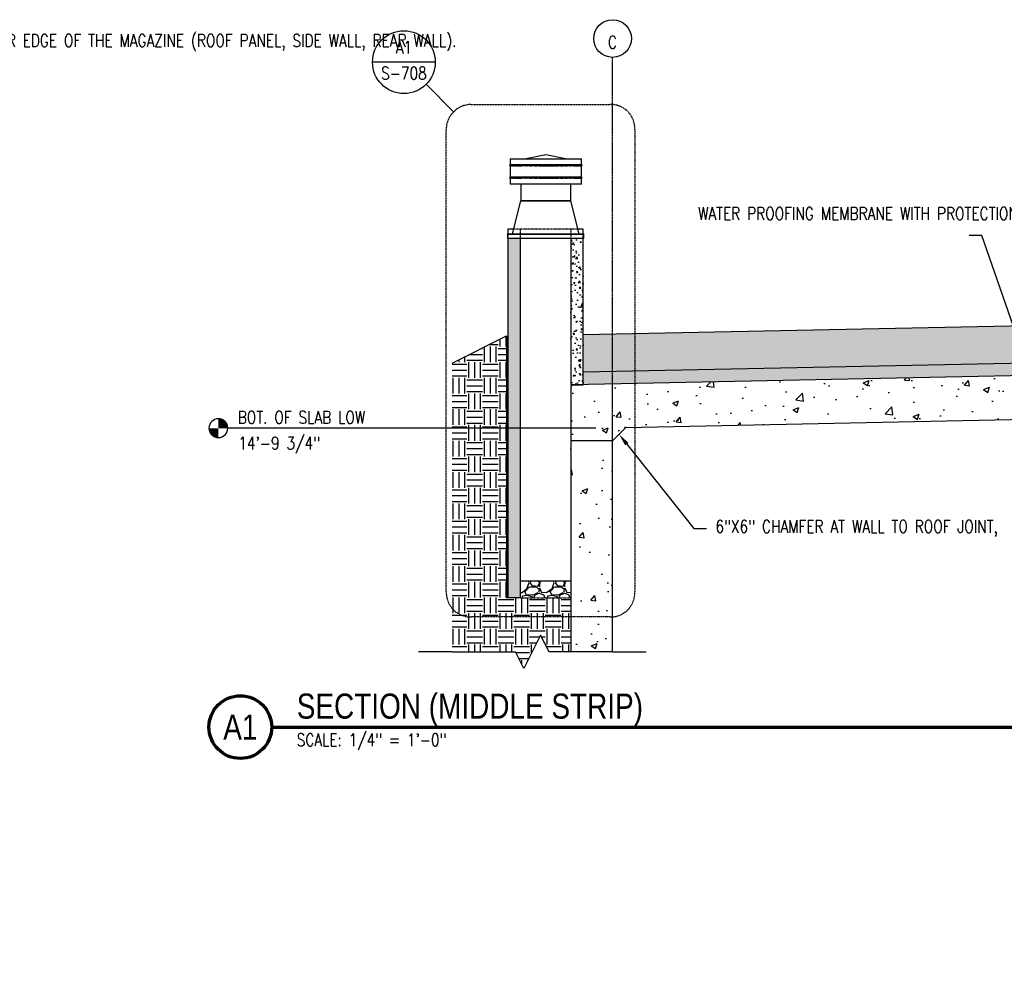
# Model space of a CAD drawing. Header units: inches. Extents: x -1704 to 9052, y -174 to 373.
# Tile 4 of 6: x -466 to 5, y -88 to 373. Entities that reach past the tile are written whole.
import ezdxf
from ezdxf import colors
from ezdxf.entities.mleader import LeaderData, LeaderLine
from ezdxf.enums import TextEntityAlignment as Align
from ezdxf.math import Vec2, Vec3

# ---------------------------------------------------------------- set-up
doc = ezdxf.new("R2010")
doc.units = ezdxf.units.IN
doc.header["$MEASUREMENT"] = 0
for name, pattern in [('CENTER2', [1.125, 0.75, -0.125, 0.125, -0.125]), ('Dash', [0.25, 0.125, -0.125]), ('HIDDEN2', [0.1875, 0.125, -0.0625])]:
    doc.linetypes.add(name, pattern=pattern)
for name, color, linetype in [('A-DETL', 3, 'Continuous'), ('A-DETL-THIN', 1, 'Continuous'), ('A-FLOR', 173, 'Continuous'), ('A-WALL', 4, 'Continuous'), ('A-WALL-HDLN', 3, 'Dash'), ('A-WALL-PATT', 8, 'Continuous'), ('G-ANNO-REFR', 2, 'Continuous'), ('M-EQPM', 2, 'Continuous'), ('S-ANNO-NOTE', 2, 'Continuous'), ('S-ANNO-SYMB', 2, 'Continuous'), ('S-ANNO-TEXT', 2, 'Continuous'), ('S-GRID', 1, 'CENTER2'), ('S-GRID-IDEN', 1, 'Continuous')]:
    doc.layers.add(name, color=color, linetype=linetype)
doc.styles.add('AEC_COMN_TITLE', font='romans.shx', dxfattribs={"width": 0.8, "height": 0.1875})
doc.styles.add('Annotative', font='romans.shx', dxfattribs={"width": 0.8, "height": 0.125})
doc.styles.add('Arial', font='romans.shx', dxfattribs={"width": 0.8})
doc.styles.add('ROMANS', font='romans.shx', dxfattribs={"width": 0.8})
doc.styles.add('TITLES', font='swiss.ttf', dxfattribs={"width": 0.8, "height": 0.25})
pattern_1 = [(50, (227.778, 0.056), (7.1726, -0.62752), [0.75, -8.25]), (355, (227.778, 0.056), (-1.38751, 7.52192), [0.6, -6.6]), (100.4514, (228.376, 0.004), (5.78509, 6.8944), [0.6374, -7.01142]), (46.1842, (227.778, 2.056), (10.67241, -1.6552), [1.125, -12.375]), (96.6356, (228.668, 1.918), (9.34662, 9.74119), [0.9561, -10.51714]), (351.1842, (227.778, 2.056), (9.34662, 9.74119), [0.9, -9.9]), (21, (228.778, 1.556), (5.96907, -4.02619), [0.75, -8.25]), (326, (228.778, 1.556), (2.43315, 7.2515), [0.6, -6.6]), (71.4514, (229.276, 1.2205), (8.40222, 3.22531), [0.6374, -7.01142]), (37.5, (227.7783, 0.056), (0.121599, 3.328939), [0, -6.52, 0, -6.7, 0, -6.625]), (7.5, (227.7783, 0.056), (2.630695, 3.944117), [0, -3.82, 0, -6.37, 0, -2.525]), (327.5, (225.5483, 0.056), (5.338224, -0.225549), [0, -2.5, 0, -7.8, 0, -10.35]), (317.5, (224.5483, 0.056), (5.83186, 1.00105), [0, -3.25, 0, -5.18, 0, -7.35])]
pattern_2 = [(50, (219.778, 0), (28.6904, -2.5101), [3, -33]), (355, (219.778, 0), (-5.55, 30.0877), [2.4, -26.4]), (100.4514, (222.17, -0.21), (23.1404, 27.5776), [2.5496, -28.0457]), (46.184, (219.78, 8), (42.6897, -6.6208), [4.5, -49.5]), (96.636, (223.336, 7.45), (37.3865, 38.9647), [3.8244, -42.0686]), (351.184, (219.78, 8), (37.3865, 38.9647), [3.6, -39.6]), (21, (223.778, 6), (23.8763, -16.1048), [3, -33]), (326, (223.778, 6), (9.7326, 29.006), [2.4, -26.4]), (71.4514, (225.768, 4.658), (33.6089, 12.9012), [2.5496, -28.0457]), (37.5, (219.778, 0), (0.4864, 13.31575), [0, -26.08, 0, -26.8, 0, -26.5]), (7.5, (219.778, 0), (10.5228, 15.77647), [0, -15.28, 0, -25.48, 0, -10.1]), (327.5, (210.858, 0), (21.3529, -0.9022), [0, -10, 0, -31.2, 0, -41.4]), (317.5, (206.858, 0), (23.32745, 4.0042), [0, -13, 0, -20.72, 0, -29.4])]

# ---------------------------------------------------------------- blocks, each defined once
blk = doc.blocks.new('Mechanical_Box_H_rvt-2-SECTION _MIDDLE STRIP_')
at = {"layer": 'M-EQPM', "lineweight": -3}
for p, q in [((-1534.11, 306.25), (-1534.11, 303.5)), ((-1534.11, 306.25), (-1500.11, 306.25)), ((-1517.11, 308.25), (-1526.51, 306.25)), ((-1507.71, 306.25), (-1517.11, 308.25)), ((-1500.11, 303.5), (-1500.11, 306.25)), ((-1534.11, 303), (-1534.11, 297.5)), ((-1533.69, 303.5), (-1533.88, 303.5)), ((-1533.52, 303), (-1533.88, 303)), ((-1533.8, 304.45), (-1533.86, 304.44)), ((-1533.19, 303.5), (-1533.64, 303.5)), ((-1533.46, 303), (-1533.19, 303)), ((-1532.97, 303.5), (-1533.19, 303.5)), ((-1532.72, 303), (-1533.19, 303)), ((-1532.06, 303.5), (-1532.93, 303.5)), ((-1532.67, 303), (-1532.06, 303)), ((-1531.94, 303.5), (-1532.06, 303.5)), ((-1531.62, 303), (-1532.06, 303)), ((-1531.57, 303), (-1530.53, 303)), ((-1529.11, 303.5), (-1530.52, 303.5)), ((-1530.23, 303), (-1530.52, 303)), ((-1530.2, 303), (-1528.62, 303)), ((-1528.62, 303.5), (-1529.08, 303.5)), ((-1527.34, 303.5), (-1528.62, 303.5)), ((-1526.76, 303), (-1528.62, 303)), ((-1526.41, 303.5), (-1527.3, 303.5)), ((-1526.74, 303), (-1526.41, 303)), ((-1525.36, 303.5), (-1526.41, 303.5)), ((-1524.74, 303), (-1526.41, 303)), ((-1523.94, 303.5), (-1525.33, 303.5)), ((-1524.72, 303), (-1523.94, 303)), ((-1523.22, 303.5), (-1523.94, 303.5)), ((-1522.57, 303), (-1523.94, 303)), ((-1521.28, 303.5), (-1523.2, 303.5)), ((-1522.55, 303), (-1521.28, 303)), ((-1520.96, 303.5), (-1521.28, 303.5)), ((-1520.28, 303), (-1521.28, 303)), ((-1512.94, 303.5), (-1513.93, 303.5)), ((-1512.94, 303), (-1513.26, 303)), ((-1511.67, 303.5), (-1512.93, 303.5)), ((-1512.93, 303), (-1511.02, 303)), ((-1510.28, 303.5), (-1511.65, 303.5)), ((-1510.28, 303), (-1511, 303)), ((-1509.5, 303.5), (-1510.28, 303.5)), ((-1510.28, 303), (-1508.89, 303)), ((-1507.81, 303.5), (-1509.48, 303.5)), ((-1507.81, 303), (-1508.86, 303)), ((-1507.48, 303.5), (-1507.81, 303.5)), ((-1507.81, 303), (-1506.92, 303)), ((-1505.6, 303.5), (-1507.46, 303.5)), ((-1505.6, 303), (-1506.88, 303)), ((-1504.02, 303.5), (-1505.59, 303.5)), ((-1505.59, 303), (-1505.14, 303)), ((-1503.69, 303), (-1505.1, 303)), ((-1503.69, 303.5), (-1503.99, 303.5)), ((-1502.65, 303.5), (-1503.69, 303.5)), ((-1502.16, 303.5), (-1502.6, 303.5)), ((-1502.16, 303), (-1502.28, 303)), ((-1501.55, 303.5), (-1502.16, 303.5)), ((-1502.16, 303), (-1501.29, 303)), ((-1501.03, 303.5), (-1501.5, 303.5)), ((-1501.03, 303), (-1501.25, 303)), ((-1500.76, 303.5), (-1501.03, 303.5)), ((-1501.03, 303), (-1500.58, 303)), ((-1500.34, 303.5), (-1500.7, 303.5)), ((-1500.34, 303), (-1500.53, 303)), ((-1500.11, 297.5), (-1500.11, 303)), ((-1534.11, 297), (-1534.11, 294.25)), ((-1533.69, 297.5), (-1533.88, 297.5)), ((-1533.52, 297), (-1533.88, 297)), ((-1533.19, 297.5), (-1533.64, 297.5)), ((-1533.46, 297), (-1533.19, 297)), ((-1532.97, 297.5), (-1533.19, 297.5)), ((-1532.72, 297), (-1533.19, 297)), ((-1532.06, 297.5), (-1532.93, 297.5)), ((-1532.67, 297), (-1532.06, 297)), ((-1531.94, 297.5), (-1532.06, 297.5)), ((-1531.62, 297), (-1532.06, 297)), ((-1531.57, 297), (-1530.53, 297)), ((-1529.11, 297.5), (-1530.52, 297.5)), ((-1530.23, 297), (-1530.52, 297)), ((-1530.2, 297), (-1528.62, 297)), ((-1528.62, 297.5), (-1529.08, 297.5)), ((-1527.34, 297.5), (-1528.62, 297.5)), ((-1526.76, 297), (-1528.62, 297)), ((-1526.41, 297.5), (-1527.3, 297.5)), ((-1526.74, 297), (-1526.41, 297)), ((-1525.36, 297.5), (-1526.41, 297.5)), ((-1524.74, 297), (-1526.41, 297)), ((-1523.94, 297.5), (-1525.33, 297.5)), ((-1524.72, 297), (-1523.94, 297)), ((-1523.22, 297.5), (-1523.94, 297.5)), ((-1522.57, 297), (-1523.94, 297)), ((-1521.28, 297.5), (-1523.2, 297.5)), ((-1522.55, 297), (-1521.28, 297)), ((-1520.96, 297.5), (-1521.28, 297.5)), ((-1520.28, 297), (-1521.28, 297)), ((-1512.94, 297.5), (-1513.93, 297.5)), ((-1512.94, 297), (-1513.26, 297)), ((-1511.67, 297.5), (-1512.93, 297.5)), ((-1512.93, 297), (-1511.02, 297)), ((-1510.28, 297.5), (-1511.65, 297.5)), ((-1510.28, 297), (-1511, 297)), ((-1509.5, 297.5), (-1510.28, 297.5)), ((-1510.28, 297), (-1508.89, 297)), ((-1507.81, 297.5), (-1509.48, 297.5)), ((-1507.81, 297), (-1508.86, 297)), ((-1507.48, 297.5), (-1507.81, 297.5)), ((-1507.81, 297), (-1506.92, 297)), ((-1505.6, 297.5), (-1507.46, 297.5)), ((-1505.6, 297), (-1506.88, 297)), ((-1504.02, 297.5), (-1505.59, 297.5)), ((-1505.59, 297), (-1505.14, 297)), ((-1503.69, 297), (-1505.1, 297)), ((-1503.69, 297.5), (-1503.99, 297.5)), ((-1502.65, 297.5), (-1503.69, 297.5)), ((-1502.16, 297.5), (-1502.6, 297.5)), ((-1502.16, 297), (-1502.28, 297)), ((-1501.55, 297.5), (-1502.16, 297.5)), ((-1502.16, 297), (-1501.29, 297)), ((-1501.03, 297.5), (-1501.5, 297.5)), ((-1501.03, 297), (-1501.25, 297)), ((-1500.76, 297.5), (-1501.03, 297.5)), ((-1501.03, 297), (-1500.58, 297)), ((-1500.34, 297.5), (-1500.7, 297.5)), ((-1500.34, 297), (-1500.53, 297)), ((-1500.11, 294.25), (-1500.11, 297)), ((-1500.11, 294.25), (-1534.11, 294.25)), ((-1529.11, 294.25), (-1529.11, 286.25)), ((-1505.11, 286.25), (-1505.11, 294.25)), ((-1533.11, 270.5), (-1529.11, 286.25)), ((-1505.11, 286.25), (-1529.11, 286.25)), ((-1529.11, 286.25), (-1505.11, 286.25)), ((-1501.11, 270.5), (-1505.11, 286.25)), ((-1535.36, 270.5), (-1498.86, 270.5)), ((-1535.36, 270.25), (-1535.36, 270.5)), ((-1498.86, 270.25), (-1535.36, 270.25)), ((-1535.36, 270.25), (-1498.86, 270.25)), ((-1535.36, 270.25), (-1535.36, 268.25)), ((-1498.86, 270.25), (-1498.86, 270.5)), ((-1498.86, 268.25), (-1498.86, 270.25)), ((-1498.86, 268.25), (-1535.36, 268.25))]:
    blk.add_line(p, q, dxfattribs=at)
at = {"layer": 'M-EQPM', "lineweight": -3, "flags": 128}
for points in [[(-1534.11, 303), (-1534.32, 303.11), (-1534.34, 303.35), (-1534.14, 303.5), (-1534.11, 303.5)], [(-1533.88, 303.5), (-1534.03, 303.5), (-1534.11, 303.5)], [(-1534.11, 303), (-1533.95, 303), (-1533.88, 303)], [(-1530.53, 303.5), (-1530.63, 303.5), (-1531.92, 303.5)], [(-1513.95, 303.5), (-1516.28, 303.5), (-1518.63, 303.5), (-1520.95, 303.5)], [(-1520.27, 303), (-1517.94, 303), (-1515.59, 303), (-1513.27, 303)], [(-1503.69, 303), (-1503.59, 303), (-1502.3, 303)], [(-1500.11, 303.5), (-1500.27, 303.5), (-1500.34, 303.5)], [(-1500.34, 303), (-1500.19, 303), (-1500.11, 303)], [(-1500.11, 303.5), (-1499.9, 303.39), (-1499.88, 303.15), (-1500.07, 303), (-1500.11, 303)], [(-1534.11, 297), (-1534.32, 297.11), (-1534.34, 297.35), (-1534.14, 297.5), (-1534.11, 297.5)], [(-1533.88, 297.5), (-1534.03, 297.5), (-1534.11, 297.5)], [(-1534.11, 297), (-1533.95, 297), (-1533.88, 297)], [(-1530.53, 297.5), (-1530.63, 297.5), (-1531.92, 297.5)], [(-1513.95, 297.5), (-1516.28, 297.5), (-1518.63, 297.5), (-1520.95, 297.5)], [(-1520.27, 297), (-1517.94, 297), (-1515.59, 297), (-1513.27, 297)], [(-1503.69, 297), (-1503.59, 297), (-1502.3, 297)], [(-1500.11, 297.5), (-1500.27, 297.5), (-1500.34, 297.5)], [(-1500.34, 297), (-1500.19, 297), (-1500.11, 297)], [(-1500.11, 297.5), (-1499.9, 297.39), (-1499.88, 297.15), (-1500.07, 297), (-1500.11, 297)]]:
    blk.add_lwpolyline(points, dxfattribs=at)
blk = doc.blocks.new('Grid - Circle 3_8_-570341-SECTION _MIDDLE STRIP_')
at = {"layer": 'S-GRID-IDEN'}
blk.add_circle((-1493.21, 363.87), 9, dxfattribs=at)
blk = doc.blocks.new('Detail Callout AEC')
at = {"color": 0, "linetype": 'ByBlock', "lineweight": -3, "transparency": 16777216}
blk.add_line((0.25, 0), (-0.25, 0), dxfattribs=at)
blk.add_circle((0, 0), 0.25, dxfattribs=at)
at = {"color": 0, "linetype": 'ByBlock', "lineweight": -3, "transparency": 16777216, "style": 'AEC_COMN_TITLE'}
for tag, p in [('VIEWNUMBER', (0, 0.0508)), ('SHEETNUMBER', (0, -0.1263))]:
    blk.add_attdef(tag, text='', height=0.0938, dxfattribs=at).set_placement(p, align=Align.CENTER)
blk = doc.blocks.new('*U16')
for p, q in [((0.5, 1), (-0.5, -1)), ((1, 0), (0.5, 1)), ((-4.796, 0), (-6.796, 0)), ((-4.796, 0), (-1, 0)), ((-0.5, -1), (-1, 0)), ((4.796, 0), (1, 0)), ((4.796, 0), (6.796, 0))]:
    blk.add_line(p, q)
blk = doc.blocks.new('Level - Circle-570883-RETAINING WALL ELEVATION')
at = {"layer": 'S-ANNO-SYMB', "lineweight": -3}
h = blk.add_hatch(color=256, dxfattribs=at)
edge = h.paths.add_edge_path()
edge.add_line((373.71, 0), (367.71, 0))
edge.add_arc((373.71, 0), 6, 90, 180, ccw=False)
edge.add_line((373.71, 6), (373.71, 0))
h = blk.add_hatch(color=256, dxfattribs=at)
edge = h.paths.add_edge_path()
edge.add_line((373.71, -6), (373.71, 0))
edge.add_line((373.71, 0), (379.71, 0))
edge.add_arc((373.71, 0), 6, 270, 360, ccw=False)
blk.add_circle((373.71, 0), 6, dxfattribs=at)
blk = doc.blocks.new('*U6')
at = {"linetype": 'Continuous', "lineweight": 70}
blk.add_line((1.125, 0.625), (23.5, 0.625), dxfattribs=at)
at = {"lineweight": 70}
blk.add_circle((0.8125, 0.625), 0.3125, dxfattribs=at)
at = {"style": 'Arial'}
blk.add_attdef('DRAWING_AREA_TITLE', text='', height=0.1875, dxfattribs=at).set_placement((1.3743, 0.6339), align=Align.BOTTOM_LEFT)
blk.add_attdef('X#', text='', height=0.1875, dxfattribs=at).set_placement((0.8125, 0.625), align=Align.MIDDLE_CENTER)
blk.add_attdef('SCALE:', text='', height=0.0938, dxfattribs=at).set_placement((1.3743, 0.5606), align=Align.TOP_LEFT)

msp = doc.modelspace()

# ---------------------------------------------------------------- hatches: boundary and pattern name
at = {"layer": 'A-DETL-THIN'}
h = msp.add_hatch(dxfattribs=at)
h.set_pattern_fill('PLASTI', color=256, scale=4, angle=45)
h.set_pattern_definition([(45, (227.7783, 0.056), (-0.7071068, 0.7071068), []), (45, (227.6899, 0.1444), (-0.7071068, 0.7071068), []), (45, (227.6015, 0.2328), (-0.7071068, 0.7071068), []), (45, (227.3363, 0.4979), (-0.7071068, 0.7071068), [])])
h.paths.add_polyline_path([(-233.1682, 96.556), (-232.5777, 96.556), (-232.5794, 221.5119), (-233.1682, 221.4998)])
at = {"layer": 'A-WALL-PATT', "lineweight": -3}
h = msp.add_hatch(dxfattribs=at)
h.set_pattern_fill('AR-CONC', color=8, style=0)
h.set_pattern_definition(pattern_1)
h.paths.add_polyline_path([(-226.5777, 268.306), (-232.5777, 268.306), (-232.5777, 96.556), (-226.5777, 96.556)])
h = msp.add_hatch(dxfattribs=at)
h.set_pattern_fill('AR-CONC', color=8, style=0)
h.set_pattern_definition(pattern_1)
h.paths.add_polyline_path([(-202.5777, 198.2472), (-196.5777, 198.3706), (-196.5777, 268.306), (-202.5777, 268.306)])
h = msp.add_hatch(dxfattribs=at)
h.set_pattern_fill('EARTH', color=8, scale=30, style=0)
h.set_pattern_definition([(0, (219.778, 0), (7.5, 7.5), [7.5, -7.5]), (0, (219.778, 2.8125), (7.5, 7.5), [7.5, -7.5]), (0, (219.778, 5.625), (7.5, 7.5), [7.5, -7.5]), (90, (220.716, 6.5625), (-7.5, 7.5), [7.5, -7.5]), (90, (223.528, 6.5625), (-7.5, 7.5), [7.5, -7.5]), (90, (226.341, 6.5625), (-7.5, 7.5), [7.5, -7.5])])
h.paths.add_polyline_path([(417.4224, 216.9836), (417.4224, 220), (417.3075, 220), (417.4224, 234.9866), (-196.5777, 222.1812), (-196.5777, 204.357)])
h = msp.add_hatch(dxfattribs=at)
h.set_pattern_fill('EARTH', color=8, scale=30, style=0)
h.set_pattern_definition([(0, (227.778, 0.056), (7.5, 7.5), [7.5, -7.5]), (0, (227.778, 2.8685), (7.5, 7.5), [7.5, -7.5]), (0, (227.778, 5.681), (7.5, 7.5), [7.5, -7.5]), (90, (228.716, 6.6185), (-7.5, 7.5), [7.5, -7.5]), (90, (231.528, 6.6185), (-7.5, 7.5), [7.5, -7.5]), (90, (234.341, 6.6185), (-7.5, 7.5), [7.5, -7.5])])
h.paths.add_polyline_path([(-202.5777, 96.556), (-226.5777, 96.556), (-232.5777, 96.556), (-233.1682, 96.556), (-233.1682, 221.4998), (-233.853, 221.4858), (-259.3186, 208.7529), (-259.3186, 70.749), (-228.9481, 70.749), (-224.9481, 62.749), (-216.9481, 78.749), (-212.9481, 70.749), (-202.5777, 70.749)])
h = msp.add_hatch(dxfattribs=at)
h.set_pattern_fill('AR-SAND', color=8, style=0)
h.set_pattern_definition([(37.5, (219.7784, 0), (-0.0629934, 1.926824), [0, -1.52, 0, -1.7, 0, -1.625]), (7.5, (219.7784, 0), (1.769777, 2.822146), [0, -0.82, 0, -1.37, 0, -0.525]), (327.5, (218.5484, 0), (3.114142, 0.005659), [0, -0.5, 0, -1.8, 0, -2.35]), (317.5, (218.5484, 0), (3.006127, 0.877676), [0, -0.25, 0, -1.18, 0, -1.35])])
h.paths.add_polyline_path([(417.4224, 210.9824), (417.4224, 216.9836), (-196.5777, 204.357), (-196.5777, 198.3706)])
h = msp.add_hatch(dxfattribs=at)
h.set_pattern_fill('AR-CONC', color=8, scale=4, style=0)
h.set_pattern_definition(pattern_2)
h.paths.add_polyline_path([(417.4224, 189.9824), (417.4224, 210.9824), (-201.8553, 198.2472), (-202.5773, 197.5252), (-202.5777, 171.6026), (-182.5776, 171.6025), (-176.4096, 177.7705)])
h = msp.add_hatch(dxfattribs=at)
h.set_pattern_fill('AR-CONC', color=8, scale=4, style=0)
h.set_pattern_definition(pattern_2)
h.paths.add_polyline_path([(-182.5775, 171.6024), (-202.5777, 171.6026), (-202.5777, 70.693), (-182.5776, 70.693)])
h = msp.add_hatch(dxfattribs=at)
h.set_pattern_fill('FP_6', color=8, style=0, pattern_type=2)
h.set_pattern_definition([(228.013, (151.0523, 108.306), (-95.999346, -108.00007), [1.614, -159.829]), (184.97, (149.9723, 107.106), (143.99974655, 12.000632), [2.77, -274.271]), (132.51, (147.2123, 106.866), (119.998769, -132.000711), [1.953, -193.392]), (267.274, (142.5323, 103.866), (11.9986891, 239.9999305), [2.523, -249.763]), (292.834, (142.4123, 101.346), (-60.0008984, 143.9997188), [2.474, -244.912]), (357.274, (143.3723, 99.066), (-239.9999305, 11.9986891), [2.523, -249.763]), (37.694, (145.89227, 98.946), (-156.00037675, -119.99924723), [3.336, -330.298]), (72.255, (148.53227, 100.986), (84.00147503, 263.999388), [3.15, -311.836]), (121.43, (149.4923, 103.986), (-96.00109176, 155.9991321), [2.531, -250.609]), (175.236, (148.1723, 106.146), (132.0003373, -12.000864), [2.89, -141.609]), (222.397, (145.29227, 106.386), (-144.00066143, -131.99858707), [3.737, -370.001]), (138.814, (154.4123, 103.746), (-84.0001648, 72.000157), [1.276, -126.286]), (171.469, (153.4523, 104.586), (155.9996628, -24.0006005), [2.427, -240.258]), (225, (151.052, 104.946), (2e-15, -11.9996), [1.697, -15.274]), (203.199, (150.2123, 106.386), (60.0001717, 24.000225), [0.9139, -90.475]), (291.801, (149.3723, 106.026), (-12.000118, 36.000098), [1.292, -63.33]), (30.964, (149.8523, 104.826), (36.000195, 24.000351), [2.099, -67.872]), (161.565, (151.6523, 105.906), (23.99978, -12.000233), [1.518, -36.429]), (16.39, (142.4123, 106.026), (119.9998569, 36.0010064), [2.126, -210.514]), (70.346, (144.4523, 106.626), (-48.0003811, -131.999777), [1.784, -176.609]), (293.199, (151.6523, 108.306), (-24.000225, 60.0001717), [1.828, -89.561]), (343.61, (152.3723, 106.626), (-119.9998569, 36.0010064), [2.126, -210.514]), (339.444, (142.4123, 98.586), (-60.000461, 23.999591), [2.051, -100.477]), (294.775, (144.3323, 97.866), (-59.9996186, 132.0000312), [1.718, -170.096]), (66.801, (151.7723, 96.306), (24.000225, 60.0001717), [1.828, -89.561]), (17.354, (152.4923, 97.986), (-155.9999479, -47.9999102), [2.012, -199.145]), (69.444, (145.8923, 96.306), (-23.999591, -60.000461), [1.025, -101.503]), (101.31, (151.0523, 96.306), (-11.999618, 47.999802), [0.61188, -60.576]), (165.964, (150.9323, 96.906), (36.000584, -11.99954), [2.474, -47.003]), (186.009, (148.5323, 97.506), (120.0001289, 11.9999997), [2.293, -226.967]), (303.69, (149.8523, 103.746), (-12.000356, 24.000228), [1.731, -41.536]), (353.157, (150.81227, 102.306), (203.9995472, -24.0007647), [3.022, -299.131]), (60.945, (153.8123, 101.946), (-48.000945, -83.9993836), [1.235, -122.312]), (90, (154.412, 103.026), (-12, 12), [0.72, -11.28]), (120.256, (148.2923, 97.866), (47.9992388, -84.0001622), [1.667, -165.042]), (48.013, (147.4523, 99.306), (95.999346, 108.00007), [3.229, -158.215]), (0, (149.612, 101.706), (12, 12), [3.12, -8.88]), (325.305, (152.7323, 101.706), (120.0004688, -83.9998513), [1.897, -187.839]), (254.055, (154.2923, 100.626), (-12.0000366, -48.0001825), [1.747, -85.614]), (207.646, (153.81227, 98.946), (-227.99956777, -119.9998993), [2.845, -281.634]), (175.426, (151.29227, 97.626), (-155.9998577, 12.00020566), [3.01, -297.949])])
h.paths.add_polyline_path([(-202.5757, 96.556), (-202.5777, 104.556), (-226.5777, 104.556), (-226.5777, 96.556)])

# ---------------------------------------------------------------- linework, layer by layer
at = {"layer": 'A-DETL', "lineweight": -3}
for p, q in [((417.2991, 216.9811), (-196.5777, 204.357)), ((-226.5777, 104.556), (-202.5777, 104.556))]:
    msp.add_line(p, q, dxfattribs=at)
at = {"layer": 'A-DETL-THIN', "lineweight": -3}
for p, q in [((469.4224, 236.072), (-196.5777, 222.1812)), ((-259.3186, 208.7529), (-233.853, 221.4858)), ((-232.5777, 221.512), (-233.853, 221.4858))]:
    msp.add_line(p, q, dxfattribs=at)
at = {"layer": 'A-DETL-THIN'}
msp.add_lwpolyline([(-232.5777, 96.556), (-233.1682, 96.556), (-233.1682, 221.4998)], dxfattribs=at)
at = {"layer": 'A-FLOR', "lineweight": -3}
for p, q in [((417.4224, 210.9824), (-201.8553, 198.2472)), ((-202.5773, 197.5252), (-202.5777, 171.6026)), ((417.4224, 189.9824), (-176.4096, 177.7705))]:
    msp.add_line(p, q, dxfattribs=at)
at = {"layer": 'A-FLOR'}
for p, q in [((-201.8553, 198.2472), (-202.5773, 197.5252)), ((-176.4096, 177.7705), (-182.5776, 171.6025))]:
    msp.add_line(p, q, dxfattribs=at)
at = {"layer": 'A-WALL', "lineweight": -3}
for p, q in [((-229.9098, 272.806), (-232.5777, 272.806)), ((-232.5777, 272.806), (-232.5777, 270.556)), ((-232.5777, 268.306), (-232.5777, 96.556)), ((-226.5777, 96.556), (-226.5777, 268.306)), ((-202.5777, 268.306), (-202.5777, 198.2472)), ((-196.5777, 272.806), (-199.0526, 272.806)), ((-196.5777, 270.556), (-196.5777, 272.806)), ((-196.5777, 198.3706), (-196.5777, 268.306)), ((-202.5777, 198.2472), (-196.5777, 198.3706)), ((-226.5777, 96.556), (-232.5777, 96.556))]:
    msp.add_line(p, q, dxfattribs=at)
msp.add_lwpolyline([(-182.5776, 70.693), (-182.5775, 171.6024), (-202.5777, 171.6026), (-202.5777, 70.693)], dxfattribs=at)
at = {"layer": 'A-WALL-HDLN', "lineweight": -3}
for p, q in [((-232.5777, 270.554), (-232.5777, 268.3079)), ((-202.5796, 272.806), (-229.9078, 272.806)), ((-226.5777, 268.3079), (-226.5777, 272.806)), ((-202.5777, 272.806), (-202.5777, 268.3079)), ((-199.0546, 272.806), (-202.5777, 272.806)), ((-196.5777, 268.3079), (-196.5777, 270.554)), ((-226.5777, 96.556), (-202.5777, 96.556))]:
    msp.add_line(p, q, dxfattribs=at)
at = {"layer": 'S-ANNO-SYMB'}
msp.add_line((-258.5723, 328.8467), (-271.707, 341.9815), dxfattribs=at)
at = {"layer": 'S-ANNO-SYMB', "lineweight": -3}
msp.add_line((-190.5774, 177.6025), (-366.4867, 177.6025), dxfattribs=at)
at = {"layer": 'S-ANNO-SYMB', "linetype": 'HIDDEN2'}
msp.add_lwpolyline([(-250.087, 332.3614), (-183.9498, 332.3614, -0.43779298), (-171.9498, 320.3614), (-171.9716, 99.5, -0.44263953), (-183.9498, 87.3686), (-250.087, 87.3686, -0.43207541), (-262.0658, 99.5), (-262.087, 320.3614, -0.41421356)], format="xyb", close=True, dxfattribs=at)
at = {"layer": 'S-GRID', "lineweight": -3}
msp.add_line((-182.5776, 70.693), (-182.5776, 354.875), dxfattribs=at)

# ---------------------------------------------------------------- block references
at = {"layer": 'A-DETL', "xscale": 8, "yscale": 8, "zscale": 8}
msp.add_blockref('*U16', (-220.9481, 70.693), dxfattribs=at)
at = {"layer": 'G-ANNO-REFR'}
ref = msp.add_blockref('Detail Callout AEC', (-282.3136, 352.588), dxfattribs=dict(at, xscale=60, yscale=60, zscale=60))
ref.add_attrib('VIEWNUMBER', 'A1', dxfattribs={"layer": 'S-ANNO-TEXT', "color": 1, "transparency": 16777216, "height": 6.00001, "style": 'ROMANS', "width": 0.8}).set_placement((-282.3136, 354.838), align=Align.BOTTOM_CENTER)
ref.add_attrib('SHEETNUMBER', 'S-708', dxfattribs={"layer": 'S-ANNO-TEXT', "color": 1, "transparency": 16777216, "height": 6.00001, "style": 'ROMANS', "width": 0.8}).set_placement((-282.3136, 344.333), align=Align.CENTER)
at = {"layer": 'M-EQPM', "lineweight": -3}
msp.add_blockref('Mechanical_Box_H_rvt-2-SECTION _MIDDLE STRIP_', (1302.6283, 0.056), dxfattribs=at)
at = {"layer": 'S-ANNO-SYMB', "lineweight": -3, "xscale": -0.7500000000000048, "yscale": 0.7500000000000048, "zscale": 0.7500000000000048}
msp.add_blockref('Level - Circle-570883-RETAINING WALL ELEVATION', (-90.7064, 177.6025), dxfattribs=at)
at = {"layer": 'S-ANNO-SYMB', "lineweight": -3}
ref = msp.add_blockref('*U6', (-399.4868, 4.7129), dxfattribs=dict(at, xscale=48, yscale=48, zscale=48))
ref.add_attrib('SCALE:', 'SCALE: 1/4" = 1\'-0"', dxfattribs={"layer": '0', "height": 6, "style": 'Annotative', "width": 0.796875}).set_placement((-333.5206, 31.621), align=Align.TOP_LEFT)
ref.add_attrib('DRAWING_AREA_TITLE', 'SECTION (MIDDLE STRIP)', dxfattribs={"layer": '0', "height": 12, "style": 'TITLES', "width": 0.796875}).set_placement((-333.5206, 35.1404), align=Align.BOTTOM_LEFT)
ref.add_attrib('X#', 'A1', dxfattribs={"layer": '0', "height": 12, "style": 'TITLES', "width": 0.796875}).set_placement((-360.4868, 34.7129), align=Align.MIDDLE_CENTER)
at = {"layer": 'S-GRID-IDEN', "lineweight": -3}
msp.add_blockref('Grid - Circle 3_8_-570341-SECTION _MIDDLE STRIP_', (1310.6284, 0), dxfattribs=at)

# ---------------------------------------------------------------- texts
at = {"layer": 'S-ANNO-NOTE', "lineweight": -3, "char_height": 6, "line_spacing_factor": 0.981704, "style": 'Annotative'}
for s, insert, width, attachment_point in [('\\pxqc,t3.2,6.4,9.6,12.8,16,19.2,22.4,25.6,28.8,32,35.2,38.4,41.6,44.8,48,51.2,54.4,57.6,60.8,64,67.2,70.4,73.6,76.8,80,83.2,86.4,89.6,92.8,96,99.2,102.4;{C}', (-182.6328, 362.0651), 6.107717, 5), ('\\pxt3.2,6.4,9.6,12.8,16,19.2,22.4,25.6,28.8,32,35.2,38.4,41.6,44.8,48,51.2,54.4,57.6,60.8,64,67.2,70.4,73.6,76.8,80,83.2,86.4,89.6,92.8,96,99.2,102.4;{BOT. OF SLAB LOW}', (-361.7185, 185.7917), 77.60126, 1), ('\\pxt3.2,6.4,9.6,12.8,16,19.2,22.4,25.6,28.8,32,35.2,38.4,41.6,44.8,48,51.2,54.4,57.6,60.8,64,67.2,70.4,73.6,76.8,80,83.2,86.4,89.6,92.8,96,99.2,102.4;14\'-9 3/4"', (-361.4645, 173.4568), 45.053253, 1)]:
    msp.add_mtext(s, dxfattribs=dict(at, insert=insert, width=width, attachment_point=attachment_point))

# ---------------------------------------------------------------- leaders
at = {"layer": 'S-ANNO-NOTE', "lineweight": -3}
ml = msp.add_multileader_mtext('Standard', dxfattribs=at)
ml.set_content('EARTH COVER MATERIAL, PROVIDE 2\'-0" (-0"/+2") OF FILL (MINIMUM OF 1\'-6" OF EARTH COVER MATERIAL PLUS 6" OF SAND MATERIAL AS REQUIRED PER FOUNDATION GENERAL NOTES ON S-001) TO ANY EXTERIOR EDGE OF THE MAGAZINE (ROOF PANEL, SIDE WALL, REAR WALL).\\PEARTH COVER IN EXCESS OF THESE VALUES REQUIRES REVIEW BY NAVFAC EXWC.', color=256, style='Annotative')
ml.set_leader_properties(color=1, linetype='ByLayer', lineweight=-1)
ml.build(insert=Vec2(0, 0))
ml.multileader.update_dxf_attribs({"text_right_attachment_type": 3, "dogleg_length": 0.125, "arrow_head_size": 6, "scale": 48})
ctx = ml.context
ctx.base_point, ctx.scale, ctx.char_height, ctx.arrow_head_size, ctx.landing_gap_size, ctx.plane_origin = Vec3(-1180.4413, 362.8757), 48, 6, 6, 4.32, Vec3(-976.2137, 253)
ctx.right_attachment = 3
notes = []
notes.append((ctx, [(0, (1, 1, 0), (-962.8299, 286.0186), (-1, 0), 6, [(0, [(-962.851, 233.9305)], 0, [])])]))
ctx.mtext.insert, ctx.mtext.width, ctx.mtext.flow_direction = Vec3(-1176.1213, 365.8757), 203.191364, 5
ml = msp.add_multileader_mtext('Standard', dxfattribs=at)
ml.set_content('WATER PROOFING MEMBRANE WITH PROTECTION BOARD, SEE SPECS', color=256, style='Annotative')
ml.set_leader_properties(color=1, linetype='ByLayer', lineweight=-1)
ml.build(insert=Vec2(0, 0))
ml.multileader.update_dxf_attribs({"text_right_attachment_type": 3, "dogleg_length": 0.125, "arrow_head_size": 6, "scale": 48})
ctx = ml.context
ctx.base_point, ctx.scale, ctx.char_height, ctx.arrow_head_size, ctx.landing_gap_size, ctx.plane_origin = Vec3(-146.0247, 279.6436), 48, 6, 6, 4.32, Vec3(17.6092, 192.4571)
ctx.right_attachment = 3
notes.append((ctx, [(0, (1, 1, 0), (-6.1275, 269.6436), (-1, 0), 6, [(0, [(17.2854, 202.7537)], 0, [])])]))
ctx.mtext.insert, ctx.mtext.width, ctx.mtext.flow_direction = Vec3(-141.7047, 283.215), 130.551797, 5
ml = msp.add_multileader_mtext('Standard', dxfattribs=at)
ml.set_content('WATER PROOFING MEMBRANE WITH PROTECTION BOARD, SEE SPECS', color=256, style='Annotative')
ml.set_leader_properties(color=1, linetype='ByLayer', lineweight=-1)
ml.build(insert=Vec2(0, 0))
ml.multileader.update_dxf_attribs({"text_right_attachment_type": 3, "dogleg_length": 0.125, "arrow_head_size": 6, "scale": 48})
ctx = ml.context
ctx.base_point, ctx.scale, ctx.char_height, ctx.arrow_head_size, ctx.landing_gap_size, ctx.plane_origin = Vec3(-1488.2612, 259.7299), 48, 6, 6, 4.32, Vec3(-1324.6274, 192.5122)
ctx.right_attachment = 3
notes.append((ctx, [(0, (1, 1, 0), (-1348.3641, 249.7299), (-1, 0), 6, [(0, [(-1324.9128, 202.1045)], 0, [])])]))
ctx.mtext.insert, ctx.mtext.width, ctx.mtext.flow_direction = Vec3(-1483.9412, 263.3014), 130.551797, 5
ml = msp.add_multileader_mtext('Standard', dxfattribs=at)
ml.set_content('GEOTEXTILE ROOT BARRIER, SEE SPECS', color=256, style='Annotative')
ml.set_leader_properties(color=1, linetype='ByLayer', lineweight=-1)
ml.build(insert=Vec2(0, 0))
ml.multileader.update_dxf_attribs({"text_right_attachment_type": 3, "dogleg_length": 0.125, "arrow_head_size": 6, "scale": 48})
ctx = ml.context
ctx.base_point, ctx.scale, ctx.char_height, ctx.arrow_head_size, ctx.landing_gap_size, ctx.plane_origin = Vec3(-1180.5923, 259.7299), 48, 6, 6, 4.32, Vec3(-1075.7806, 235.5192)
ctx.right_attachment = 3
notes.append((ctx, [(0, (1, 1, 0), (-1089.8381, 249.7299), (-1, 0), 6, [(0, [(-1074.7191, 213.7389)], 0, [])])]))
ctx.mtext.insert, ctx.mtext.width, ctx.mtext.flow_direction = Vec3(-1176.2723, 263.3014), 79.744078, 5
ml = msp.add_multileader_mtext('Standard', dxfattribs=at)
ml.set_content('6"X6" CHAMFER AT WALL TO ROOF JOINT, (TYP)', color=256, style='Annotative')
ml.set_leader_properties(color=1, linetype='ByLayer', lineweight=-1)
ml.build(insert=Vec2(0, 0))
ml.multileader.update_dxf_attribs({"text_right_attachment_type": 3, "dogleg_length": 0.125, "arrow_head_size": 6, "scale": 48})
ctx = ml.context
ctx.base_point, ctx.scale, ctx.char_height, ctx.arrow_head_size, ctx.landing_gap_size, ctx.plane_origin = Vec3(-1465.3714, 146.5046), 48, 6, 6, 4.32, Vec3(-1490.2791, 164.1034)
ctx.right_attachment = 3
notes.append((ctx, [(0, (1, 1, 0), (-1471.3714, 146.5046), (1, 0), 6, [(0, [(-1490.1218, 174.6025)], 0, [])])]))
ctx.mtext.insert, ctx.mtext.width, ctx.mtext.flow_direction = Vec3(-1461.0514, 150.5046), 91.831059, 5
ml = msp.add_multileader_mtext('Standard', dxfattribs=at)
ml.set_content('6"X6" CHAMFER AT WALL TO ROOF JOINT,  (TYP)', color=256, style='Annotative')
ml.set_leader_properties(color=1, linetype='ByLayer', lineweight=-1)
ml.build(insert=Vec2(0, 0))
ml.multileader.update_dxf_attribs({"text_right_attachment_type": 3, "dogleg_length": 0.125, "arrow_head_size": 6, "scale": 48})
ctx = ml.context
ctx.base_point, ctx.scale, ctx.char_height, ctx.arrow_head_size, ctx.landing_gap_size, ctx.plane_origin = Vec3(-137.6991, 129.6308), 48, 6, 6, 4.32, Vec3(-182.7091, 58.7857)
ctx.right_attachment = 3
notes.append((ctx, [(0, (1, 1, 0), (-143.6991, 129.6308), (1, 0), 6, [(0, [(-179.4936, 174.6865)], 0, [])])]))
ctx.mtext.insert, ctx.mtext.width, ctx.mtext.flow_direction = Vec3(-133.3791, 133.6308), 92.972969, 5
ml = msp.add_multileader_mtext('Standard', dxfattribs=at)
ml.set_content('WATERPROOFING MEMBRANE WITH PROTECTION BOARD, SEE SPECS', color=256, style='Annotative')
ml.set_leader_properties(color=1, linetype='ByLayer', lineweight=-1)
ml.build(insert=Vec2(0, 0))
ml.multileader.update_dxf_attribs({"text_right_attachment_type": 3, "dogleg_length": 0.125, "arrow_head_size": 6, "scale": 48})
ctx = ml.context
ctx.base_point, ctx.scale, ctx.char_height, ctx.arrow_head_size, ctx.landing_gap_size, ctx.plane_origin = Vec3(-1708.5045, 145.3744), 48, 6, 6, 4.32, Vec3(-1553.2639, 127.4071)
ctx.right_attachment = 3
notes.append((ctx, [(0, (1, 1, 0), (-1582.3217, 125.3744), (-1, 0), 6, [(0, [(-1513.2059, 111.0933)], 0, [])])]))
ctx.mtext.insert, ctx.mtext.width, ctx.mtext.flow_direction = Vec3(-1704.1845, 148.3744), 114.419206, 5
ml = msp.add_multileader_mtext('Standard', dxfattribs=at)
ml.set_content('ARCH PILASTER BEYOND', color=256, style='Annotative')
ml.set_leader_properties(color=1, linetype='ByLayer', lineweight=-1)
ml.build(insert=Vec2(0, 0))
ml.multileader.update_dxf_attribs({"text_right_attachment_type": 3, "dogleg_length": 0.125, "arrow_head_size": 6, "scale": 48})
ctx = ml.context
ctx.base_point, ctx.scale, ctx.char_height, ctx.arrow_head_size, ctx.landing_gap_size, ctx.plane_origin = Vec3(-728.9164, 105.7318), 48, 6, 6, 4.32, Vec3(-642.2991, 81.521)
ctx.right_attachment = 3
notes.append((ctx, [(1, (1, 1, 0), (-734.9164, 105.7318), (1, 0), 6, [(0, [(-773.2059, 81.9383)], 0, [])])]))
ctx.mtext.insert, ctx.mtext.width, ctx.mtext.flow_direction = Vec3(-724.5964, 108.7318), 79.744078, 5
ml = msp.add_multileader_mtext('Standard', dxfattribs=at)
ml.set_content('GEOTEXTILE ROOT BARRIER, SEE SPECS', color=256, style='Annotative')
ml.set_leader_properties(color=1, linetype='ByLayer', lineweight=-1)
ml.build(insert=Vec2(0, 0))
ml.multileader.update_dxf_attribs({"text_right_attachment_type": 3, "dogleg_length": 0.125, "arrow_head_size": 6, "scale": 48})
ctx = ml.context
ctx.base_point, ctx.scale, ctx.char_height, ctx.arrow_head_size, ctx.landing_gap_size, ctx.plane_origin = Vec3(-1708.2759, 100.1333), 48, 6, 6, 4.32, Vec3(-1553.2639, 92.166)
ctx.right_attachment = 3
notes.append((ctx, [(0, (1, 1, 0), (-1594.8931, 90.1333), (-1, 0), 6, [(0, [(-1519.2059, 75.8522)], 0, [])])]))
ctx.mtext.insert, ctx.mtext.width, ctx.mtext.flow_direction = Vec3(-1703.9559, 103.1333), 114.419206, 5
ml = msp.add_multileader_mtext('Standard', dxfattribs=at)
ml.set_content('6"X6" CHAMFER AT WALL TO SLAB JOINT, (TYP)', color=256, style='Annotative')
ml.set_leader_properties(color=1, linetype='ByLayer', lineweight=-1)
ml.build(insert=Vec2(0, 0))
ml.multileader.update_dxf_attribs({"text_right_attachment_type": 3, "dogleg_length": 0.125, "arrow_head_size": 6, "scale": 48})
ctx = ml.context
ctx.base_point, ctx.scale, ctx.char_height, ctx.arrow_head_size, ctx.landing_gap_size, ctx.plane_origin = Vec3(-1701.1902, 73.7098), 48, 6, 6, 4.32, Vec3(-1553.2639, 87.1364)
ctx.right_attachment = 3
notes.append((ctx, [(0, (1, 1, 0), (-1582.3217, 61.424), (-1, 0), 6, [(0, [(-1518.1141, 4.264)], 0, [])])]))
ctx.mtext.insert, ctx.mtext.width, ctx.mtext.flow_direction = Vec3(-1696.8702, 77.7098), 114.419206, 5
ml = msp.add_multileader_mtext('Standard', dxfattribs=at)
ml.set_content('GRAVEL MATERIAL WRAPPED IN FILTER FABRIC', color=256, style='Annotative')
ml.set_leader_properties(color=1, linetype='ByLayer', lineweight=-1)
ml.build(insert=Vec2(0, 0))
ml.multileader.update_dxf_attribs({"text_right_attachment_type": 3, "dogleg_length": 0.125, "arrow_head_size": 6, "scale": 48})
ctx = ml.context
ctx.base_point, ctx.scale, ctx.char_height, ctx.arrow_head_size, ctx.landing_gap_size, ctx.plane_origin = Vec3(-1708.4203, 31.4091), 48, 6, 6, 4.32, Vec3(-1553.2639, 22.9512)
ctx.right_attachment = 3
notes.append((ctx, [(0, (1, 1, 0), (-1594.1231, 21.4091), (-1, 0), 6, [(0, [(-1548.795, -4.5069)], 0, [])])]))
ctx.mtext.insert, ctx.mtext.width, ctx.mtext.flow_direction = Vec3(-1704.1003, 34.4091), 101.61657, 5
ml = msp.add_multileader_mtext('Standard', dxfattribs=at)
ml.set_content('8" %%C PERFORATED FOOTING DRAIN PIPE,\\P(PERFORATION DOWN)', color=256, style='Annotative')
ml.set_leader_properties(color=1, linetype='ByLayer', lineweight=-1)
ml.build(insert=Vec2(0, 0))
ml.multileader.update_dxf_attribs({"text_right_attachment_type": 3, "dogleg_length": 0.125, "arrow_head_size": 6, "scale": 48})
ctx = ml.context
ctx.base_point, ctx.scale, ctx.char_height, ctx.arrow_head_size, ctx.landing_gap_size, ctx.plane_origin = Vec3(-1701.1258, -4.7688), 48, 6, 6, 4.32, Vec3(-1554.2036, -19.8443)
ctx.right_attachment = 3
notes.append((ctx, [(0, (1, 1, 0), (-1609.2286, -27.0545), (-1, 0), 6, [(0, [(-1550.8882, -10.6834)], 0, [])])]))
ctx.mtext.insert, ctx.mtext.width, ctx.mtext.flow_direction = Vec3(-1696.8058, -0.7688), 85.51735, 5
ml = msp.add_multileader_mtext('Standard', dxfattribs=at)
ml.set_content('15 MIL VAPOR BARRIER', color=256, style='Annotative')
ml.set_leader_properties(color=1, linetype='ByLayer', lineweight=-1)
ml.build(insert=Vec2(0, 0))
ml.multileader.update_dxf_attribs({"text_right_attachment_type": 3, "dogleg_length": 0.125, "arrow_head_size": 6, "scale": 48})
ctx = ml.context
ctx.base_point, ctx.scale, ctx.char_height, ctx.arrow_head_size, ctx.landing_gap_size, ctx.plane_origin = Vec3(-1486.884, -51.6972), 48, 6, 6, 4.32, Vec3(-1380.3992, -25.5332)
ctx.right_attachment = 3
notes.append((ctx, [(0, (1, 1, 0), (-1421.5011, -61.6972), (-1, 0), 6, [(0, [(-1413.9762, -30.5906)], 0, [])])]))
ctx.mtext.insert, ctx.mtext.width, ctx.mtext.flow_direction = Vec3(-1482.564, -48.6972), 61.96827, 5
ml = msp.add_multileader_mtext('Standard', dxfattribs=at)
ml.set_content('12" THICK COMPACTED BASE COURSE', color=256, style='Annotative')
ml.set_leader_properties(color=1, linetype='ByLayer', lineweight=-1)
ml.build(insert=Vec2(0, 0))
ml.multileader.update_dxf_attribs({"text_right_attachment_type": 3, "dogleg_length": 0.125, "arrow_head_size": 6, "scale": 48})
ctx = ml.context
ctx.base_point, ctx.scale, ctx.char_height, ctx.arrow_head_size, ctx.landing_gap_size, ctx.plane_origin = Vec3(-1494.884, -77.1043), 48, 6, 6, 4.32, Vec3(-1361.499, -36.961)
ctx.right_attachment = 3
notes.append((ctx, [(0, (1, 1, 0), (-1375.5583, -88.2472), (-1, 0), 6, [(0, [(-1360.495, -34.939)], 0, [])])]))
ctx.mtext.insert, ctx.mtext.width, ctx.mtext.flow_direction = Vec3(-1490.564, -74.1043), 106.46404, 5
for ctx, leaders in notes:
    for number, flags, end, landing, length, lines in leaders:
        leader = LeaderData()
        leader.index, (leader.has_last_leader_line, leader.has_dogleg_vector, leader.attachment_direction) = number, flags
        leader.last_leader_point, leader.dogleg_vector, leader.dogleg_length = Vec3(end), Vec3(landing), length
        for number, points, colour, breaks in lines:
            line = LeaderLine()
            line.index, line.vertices, line.color, line.breaks = number, Vec3.list(points), colors.encode_raw_color(colour), breaks
            leader.lines.append(line)
        ctx.leaders.append(leader)

doc.saveas('drawing.dxf')
